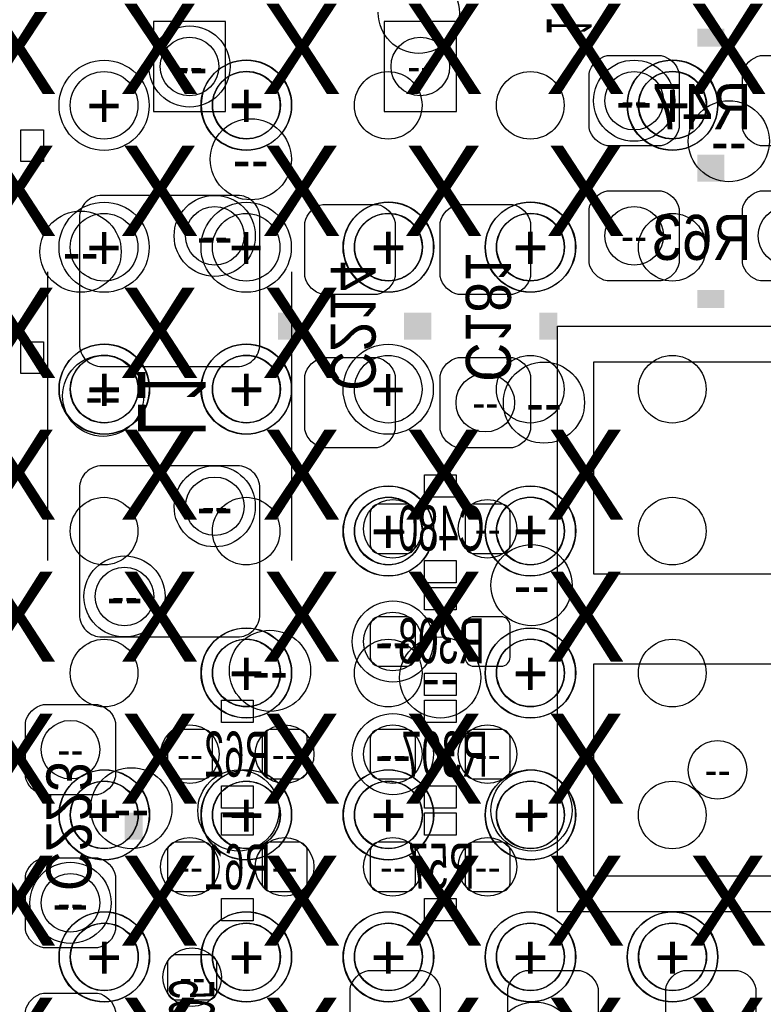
# Model space of a CAD drawing. Extents: x -22 to 398, y -34 to 263.
# Tile 20 of 48: x 40.75 to 44.94, y 22.3 to 27.85. Entities that reach past the tile are written whole.
import ezdxf
from ezdxf.enums import TextEntityAlignment as Align

# ---------------------------------------------------------------- set-up
doc = ezdxf.new("R2010")
doc.units = 0
for name, color, linetype in [('ASSY_BOT', 211, 'CONTINUOUS'), ('BOT', 153, 'CONTINUOUS'), ('DRILL', 254, 'CONTINUOUS'), ('SILK_BOT', 120, 'CONTINUOUS'), ('TOP', 5, 'CONTINUOUS')]:
    doc.layers.add(name, color=color, linetype=linetype)

# ---------------------------------------------------------------- blocks, each defined once
blk = doc.blocks.new('FIGURE_CIRCLE')
blk.add_circle((0, 0), 0.5)

msp = doc.modelspace()

# ---------------------------------------------------------------- linework, layer by layer
at = {"layer": 'BOT'}
for points in [[(41.914318, 27.83586), (41.507918, 27.83586), (41.507918, 27.32786), (41.914318, 27.32786)], [(43.21429, 27.83586), (42.80789, 27.83586), (42.80789, 27.32786), (43.21429, 27.32786)], [(45.383704, 24.72182), (45.383704, 25.91562), (43.986704, 25.91562), (43.986704, 24.72182)], [(45.383704, 23.02002), (45.383704, 24.21382), (43.986704, 24.21382), (43.986704, 23.02002)]]:
    msp.add_lwpolyline(points, close=True, dxfattribs=at)
for points in [[(44.062904, 27.64282), (44.367704, 27.64282, -0.294587), (44.469304, 27.54122), (44.469304, 27.23642, -0.294587), (44.367704, 27.13482), (44.062904, 27.13482, -0.294587), (43.961304, 27.23642), (43.961304, 27.54122, -0.294587)], [(44.926504, 27.64282), (45.231304, 27.64282, -0.294587), (45.332904, 27.54122), (45.332904, 27.23642, -0.294587), (45.231304, 27.13482), (44.926504, 27.13482, -0.294587), (44.824904, 27.23642), (44.824904, 27.54122, -0.294587)], [(44.367704, 26.37282), (44.062904, 26.37282, -0.294587), (43.961304, 26.47442), (43.961304, 26.77922, -0.294587), (44.062904, 26.88082), (44.367704, 26.88082, -0.294587), (44.469304, 26.77922), (44.469304, 26.47442, -0.294587)], [(45.231304, 26.37282), (44.926504, 26.37282, -0.294587), (44.824904, 26.47442), (44.824904, 26.77922, -0.294587), (44.926504, 26.88082), (45.231304, 26.88082, -0.294587), (45.332904, 26.77922), (45.332904, 26.47442, -0.294587)], [(41.218104, 25.89022), (41.980104, 25.89022, 0.414214), (42.107104, 26.01722), (42.107104, 26.72842, 0.414214), (41.980104, 26.85542), (41.218104, 26.85542, 0.414214), (41.091104, 26.72842), (41.091104, 26.01722, 0.414214)], [(42.869104, 26.70302), (42.869104, 26.39822, -0.294587), (42.767504, 26.29662), (42.462704, 26.29662, -0.294587), (42.361104, 26.39822), (42.361104, 26.70302, -0.294587), (42.462704, 26.80462), (42.767504, 26.80462, -0.294587)], [(43.631104, 26.70302), (43.631104, 26.39822, -0.294587), (43.529504, 26.29662), (43.224704, 26.29662, -0.294587), (43.123104, 26.39822), (43.123104, 26.70302, -0.294587), (43.224704, 26.80462), (43.529504, 26.80462, -0.294587)], [(42.869104, 25.83942), (42.869104, 25.53462, -0.294587), (42.767504, 25.43302), (42.462704, 25.43302, -0.294587), (42.361104, 25.53462), (42.361104, 25.83942, -0.294587), (42.462704, 25.94102), (42.767504, 25.94102, -0.294587)], [(43.631104, 25.83942), (43.631104, 25.53462, -0.294587), (43.529504, 25.43302), (43.224704, 25.43302, -0.294587), (43.123104, 25.53462), (43.123104, 25.83942, -0.294587), (43.224704, 25.94102), (43.529504, 25.94102, -0.294587)], [(41.218104, 24.36622), (41.980104, 24.36622, 0.414214), (42.107104, 24.49322), (42.107104, 25.20442, 0.414214), (41.980104, 25.33142), (41.218104, 25.33142, 0.414214), (41.091104, 25.20442), (41.091104, 24.49322, 0.414214)], [(42.983404, 25.06472, 0.414214), (42.932604, 25.11552), (42.780204, 25.11552, 0.414214), (42.729404, 25.06472), (42.729404, 24.88692, 0.414214), (42.780204, 24.83612), (42.932604, 24.83612, 0.414214), (42.983404, 24.88692)], [(43.262804, 24.88692, 0.414214), (43.313604, 24.83612), (43.466004, 24.83612, 0.414214), (43.516804, 24.88692), (43.516804, 25.06472, 0.414214), (43.466004, 25.11552), (43.313604, 25.11552, 0.414214), (43.262804, 25.06472)], [(42.983404, 24.42972, 0.414214), (42.932604, 24.48052), (42.780204, 24.48052, 0.414214), (42.729404, 24.42972), (42.729404, 24.25192, 0.414214), (42.780204, 24.20112), (42.932604, 24.20112, 0.414214), (42.983404, 24.25192)], [(43.262804, 24.25192, 0.414214), (43.313604, 24.20112), (43.466004, 24.20112, 0.414214), (43.516804, 24.25192), (43.516804, 24.42972, 0.414214), (43.466004, 24.48052), (43.313604, 24.48052, 0.414214), (43.262804, 24.42972)], [(40.786304, 23.57882), (40.786304, 23.88362, -0.294587), (40.887904, 23.98522), (41.192704, 23.98522, -0.294587), (41.294304, 23.88362), (41.294304, 23.57882, -0.294587), (41.192704, 23.47722), (40.887904, 23.47722, -0.294587)], [(41.840404, 23.79472, 0.414214), (41.789604, 23.84552), (41.637204, 23.84552, 0.414214), (41.586404, 23.79472), (41.586404, 23.61692, 0.414214), (41.637204, 23.56612), (41.789604, 23.56612, 0.414214), (41.840404, 23.61692)], [(42.119804, 23.61692, 0.414214), (42.170604, 23.56612), (42.323004, 23.56612, 0.414214), (42.373804, 23.61692), (42.373804, 23.79472, 0.414214), (42.323004, 23.84552), (42.170604, 23.84552, 0.414214), (42.119804, 23.79472)], [(42.983404, 23.79472, 0.414214), (42.932604, 23.84552), (42.780204, 23.84552, 0.414214), (42.729404, 23.79472), (42.729404, 23.61692, 0.414214), (42.780204, 23.56612), (42.932604, 23.56612, 0.414214), (42.983404, 23.61692)], [(43.262804, 23.61692, 0.414214), (43.313604, 23.56612), (43.466004, 23.56612, 0.414214), (43.516804, 23.61692), (43.516804, 23.79472, 0.414214), (43.466004, 23.84552), (43.313604, 23.84552, 0.414214), (43.262804, 23.79472)], [(41.840404, 23.15972, 0.414214), (41.789604, 23.21052), (41.637204, 23.21052, 0.414214), (41.586404, 23.15972), (41.586404, 22.98192, 0.414214), (41.637204, 22.93112), (41.789604, 22.93112, 0.414214), (41.840404, 22.98192)], [(42.119804, 22.98192, 0.414214), (42.170604, 22.93112), (42.323004, 22.93112, 0.414214), (42.373804, 22.98192), (42.373804, 23.15972, 0.414214), (42.323004, 23.21052), (42.170604, 23.21052, 0.414214), (42.119804, 23.15972)], [(42.983404, 23.15972, 0.414214), (42.932604, 23.21052), (42.780204, 23.21052, 0.414214), (42.729404, 23.15972), (42.729404, 22.98192, 0.414214), (42.780204, 22.93112), (42.932604, 22.93112, 0.414214), (42.983404, 22.98192)], [(43.262804, 22.98192, 0.414214), (43.313604, 22.93112), (43.466004, 22.93112, 0.414214), (43.516804, 22.98192), (43.516804, 23.15972, 0.414214), (43.466004, 23.21052), (43.313604, 23.21052, 0.414214), (43.262804, 23.15972)], [(40.786304, 22.71522), (40.786304, 23.02002, -0.294587), (40.887904, 23.12162), (41.192704, 23.12162, -0.294587), (41.294304, 23.02002), (41.294304, 22.71522, -0.294587), (41.192704, 22.61362), (40.887904, 22.61362, -0.294587)], [(41.815004, 22.32152, 0.414214), (41.865804, 22.37232), (41.865804, 22.52472, 0.414214), (41.815004, 22.57552), (41.637204, 22.57552, 0.414214), (41.586404, 22.52472), (41.586404, 22.37232, 0.414214), (41.637204, 22.32152)], [(43.123104, 22.38502), (43.123104, 22.08022, -0.294587), (43.021504, 21.97862), (42.716704, 21.97862, -0.294587), (42.615104, 22.08022), (42.615104, 22.38502, -0.294587), (42.716704, 22.48662), (43.021504, 22.48662, -0.294587)], [(44.012104, 22.38502), (44.012104, 22.08022, -0.294587), (43.910504, 21.97862), (43.605704, 21.97862, -0.294587), (43.504104, 22.08022), (43.504104, 22.38502, -0.294587), (43.605704, 22.48662), (43.910504, 22.48662, -0.294587)], [(44.901104, 22.38502), (44.901104, 22.08022, -0.294587), (44.799504, 21.97862), (44.494704, 21.97862, -0.294587), (44.393104, 22.08022), (44.393104, 22.38502, -0.294587), (44.494704, 22.48662), (44.799504, 22.48662, -0.294587)], [(41.294304, 22.25802), (41.294304, 21.95322, -0.294587), (41.192704, 21.85162), (40.887904, 21.85162, -0.294587), (40.786304, 21.95322), (40.786304, 22.25802, -0.294587), (40.887904, 22.35962), (41.192704, 22.35962, -0.294587)]]:
    msp.add_lwpolyline(points, format="xyb", close=True, dxfattribs=at)
at = {"layer": 'SILK_BOT', "const_width": 0.1016}
for points in [[(44.570904, 27.74442), (44.723304, 27.74442)], [(44.570904, 27.03322), (44.723304, 27.03322)], [(44.723304, 26.98242), (44.570904, 26.98242)], [(44.723304, 26.27122), (44.570904, 26.27122)], [(42.259504, 26.19502), (42.259504, 26.04262)], [(42.970704, 26.19502), (42.970704, 26.04262)], [(43.021504, 26.19502), (43.021504, 26.04262)], [(43.732704, 26.19502), (43.732704, 26.04262)], [(41.395904, 23.22322), (41.395904, 23.37562)]]:
    msp.add_lwpolyline(points, dxfattribs=at)
at = {"layer": 'SILK_BOT'}
for points in [[(40.887904, 27.04592), (40.760904, 27.04592), (40.760904, 27.22372), (40.887904, 27.22372)], [(47.796704, 22.81682), (43.783504, 22.81682), (43.783504, 26.11882), (47.796704, 26.11882)], [(40.887904, 25.85212), (40.760904, 25.85212), (40.760904, 26.02992), (40.887904, 26.02992)], [(43.212004, 25.28062), (43.212004, 25.15362), (43.034204, 25.15362), (43.034204, 25.28062)], [(43.212004, 24.79802), (43.212004, 24.67102), (43.034204, 24.67102), (43.034204, 24.79802)], [(43.034204, 24.51862), (43.034204, 24.64562), (43.212004, 24.64562), (43.212004, 24.51862)], [(43.034204, 24.03602), (43.034204, 24.16302), (43.212004, 24.16302), (43.212004, 24.03602)], [(41.891204, 23.88362), (41.891204, 24.01062), (42.069004, 24.01062), (42.069004, 23.88362)], [(43.212004, 24.01062), (43.212004, 23.88362), (43.034204, 23.88362), (43.034204, 24.01062)], [(41.891204, 23.40102), (41.891204, 23.52802), (42.069004, 23.52802), (42.069004, 23.40102)], [(43.212004, 23.52802), (43.212004, 23.40102), (43.034204, 23.40102), (43.034204, 23.52802)], [(41.891204, 23.24862), (41.891204, 23.37562), (42.069004, 23.37562), (42.069004, 23.24862)], [(43.212004, 23.37562), (43.212004, 23.24862), (43.034204, 23.24862), (43.034204, 23.37562)], [(41.891204, 22.76602), (41.891204, 22.89302), (42.069004, 22.89302), (42.069004, 22.76602)], [(43.212004, 22.89302), (43.212004, 22.76602), (43.034204, 22.76602), (43.034204, 22.89302)]]:
    msp.add_lwpolyline(points, close=True, dxfattribs=at)
for points in [[(40.913304, 24.79802), (40.913304, 26.42362)], [(42.284904, 26.42362), (42.284904, 24.79802)]]:
    msp.add_lwpolyline(points, dxfattribs=at)
at = {"layer": 'TOP'}
for centre in [(41.230042, 27.362912), (42.030142, 27.362912), (42.829988, 27.362912), (43.630088, 27.362912), (44.430188, 27.362912), (41.230042, 26.562812), (42.030142, 26.562812), (42.829988, 26.562812), (43.630088, 26.562812), (44.430188, 26.562812), (41.230042, 25.762712), (42.030142, 25.762712), (42.829988, 25.762712), (43.630088, 25.762712), (44.430188, 25.762712), (41.230042, 24.962866), (42.030142, 24.962866), (42.829988, 24.962866), (43.630088, 24.962866), (44.430188, 24.962866), (41.230042, 24.162766), (42.030142, 24.162766), (42.829988, 24.162766), (43.630088, 24.162766), (44.430188, 24.162766), (41.230042, 23.36292), (42.030142, 23.36292), (42.829988, 23.36292), (43.630088, 23.36292), (44.430188, 23.36292), (41.230042, 22.56282), (42.030142, 22.56282), (42.829988, 22.56282), (43.630088, 22.56282), (44.430188, 22.56282)]:
    msp.add_circle(centre, 0.1905, dxfattribs=at)

# ---------------------------------------------------------------- block references
at = {"layer": 'DRILL'}
for p, xscale, yscale in [((43.002454, 27.88412), 0.4572, 0.4572), ((41.711118, 27.58186), 0.4572, 0.4572), ((41.711118, 27.58186), 0.3302, 0.3302), ((43.01109, 27.58186), 0.3302, 0.3302), ((41.230042, 27.362658), 0.508, 0.508), ((42.030142, 27.362658), 0.508, 0.508), ((42.032174, 27.364436), 0.508, 0.508), ((44.215304, 27.38882), 0.4572, 0.4572), ((44.430188, 27.362658), 0.508, 0.508), ((44.432474, 27.364436), 0.508, 0.508), ((42.032174, 27.364436), 0.381, 0.381), ((44.215304, 27.38882), 0.3302, 0.3302), ((44.432474, 27.364436), 0.381, 0.381), ((44.748704, 27.16022), 0.4572, 0.4572), ((42.056304, 27.05862), 0.4572, 0.4572), ((41.230042, 26.562812), 0.508, 0.508), ((41.853104, 26.62682), 0.4572, 0.4572), ((42.030142, 26.562812), 0.508, 0.508), ((42.829988, 26.562812), 0.508, 0.508), ((42.832274, 26.564336), 0.508, 0.508), ((43.630088, 26.562812), 0.508, 0.508), ((43.632374, 26.564336), 0.508, 0.508), ((41.097454, 26.53792), 0.4572, 0.4572), ((41.853104, 26.62682), 0.3302, 0.3302), ((42.030142, 26.562812), 0.381, 0.381), ((42.832274, 26.564336), 0.381, 0.381), ((43.632374, 26.564336), 0.381, 0.381), ((44.215304, 26.62682), 0.3302, 0.3302), ((45.078904, 26.62682), 0.3302, 0.3302), ((41.230042, 25.762712), 0.508, 0.508), ((41.232074, 25.764236), 0.508, 0.508), ((42.030142, 25.762712), 0.508, 0.508), ((42.032174, 25.764236), 0.508, 0.508), ((42.829988, 25.762712), 0.508, 0.508), ((41.224454, 25.72512), 0.4572, 0.4572), ((41.232074, 25.764236), 0.381, 0.381), ((42.032174, 25.764236), 0.381, 0.381), ((43.707304, 25.68702), 0.4572, 0.4572), ((43.377104, 25.68702), 0.3302, 0.3302), ((41.853104, 25.10282), 0.4572, 0.4572), ((41.853104, 25.10282), 0.3302, 0.3302), ((42.829988, 24.962866), 0.508, 0.508), ((42.832274, 24.964136), 0.508, 0.508), ((43.630088, 24.962866), 0.508, 0.508), ((43.632374, 24.964136), 0.508, 0.508), ((42.832274, 24.964136), 0.381, 0.381), ((42.856404, 24.97582), 0.3302, 0.3302), ((43.389804, 24.97582), 0.3302, 0.3302), ((43.632374, 24.964136), 0.381, 0.381), ((43.637454, 24.65832), 0.4572, 0.4572), ((41.345104, 24.59482), 0.4572, 0.4572), ((41.345104, 24.59482), 0.3302, 0.3302), ((42.856404, 24.34082), 0.4572, 0.4572), ((42.856404, 24.34082), 0.3302, 0.3302), ((42.032174, 24.164036), 0.508, 0.508), ((43.632374, 24.164036), 0.508, 0.508), ((42.030142, 24.162766), 0.508, 0.508), ((42.164254, 24.17572), 0.4572, 0.4572), ((43.123104, 24.13762), 0.4572, 0.4572), ((43.630088, 24.162766), 0.508, 0.508), ((42.032174, 24.164036), 0.381, 0.381), ((43.632374, 24.164036), 0.381, 0.381), ((42.856404, 23.70582), 0.4572, 0.4572), ((41.040304, 23.73122), 0.3302, 0.3302), ((41.713404, 23.70582), 0.3302, 0.3302), ((42.246804, 23.70582), 0.3302, 0.3302), ((42.856404, 23.70582), 0.3302, 0.3302), ((43.389804, 23.70582), 0.3302, 0.3302), ((44.685204, 23.61692), 0.3302, 0.3302), ((41.230042, 23.36292), 0.508, 0.508), ((41.232074, 23.363936), 0.508, 0.508), ((41.383204, 23.40102), 0.4572, 0.4572), ((41.986454, 23.38832), 0.4572, 0.4572), ((42.030142, 23.36292), 0.508, 0.508), ((42.032174, 23.363936), 0.508, 0.508), ((42.829988, 23.36292), 0.508, 0.508), ((42.832274, 23.363936), 0.508, 0.508), ((43.630088, 23.36292), 0.508, 0.508), ((43.632374, 23.363936), 0.508, 0.508), ((43.637454, 23.38832), 0.4572, 0.4572), ((41.232074, 23.363936), 0.381, 0.381), ((42.032174, 23.363936), 0.381, 0.381), ((42.832274, 23.363936), 0.381, 0.381), ((43.632374, 23.363936), 0.381, 0.381), ((41.713404, 23.07082), 0.3302, 0.3302), ((42.246804, 23.07082), 0.3302, 0.3302), ((42.856404, 23.07082), 0.3302, 0.3302), ((43.389804, 23.07082), 0.3302, 0.3302), ((41.040304, 22.86762), 0.4572, 0.4572), ((41.040304, 22.86762), 0.3302, 0.3302), ((41.230042, 22.562566), 0.508, 0.508), ((41.232074, 22.563836), 0.508, 0.508), ((42.030142, 22.562566), 0.508, 0.508), ((42.032174, 22.563836), 0.508, 0.508), ((42.829988, 22.562566), 0.508, 0.508), ((42.832274, 22.563836), 0.508, 0.508), ((43.630088, 22.562566), 0.508, 0.508), ((43.632374, 22.563836), 0.508, 0.508), ((44.430188, 22.562566), 0.508, 0.508), ((44.432474, 22.563836), 0.508, 0.508), ((41.232074, 22.563836), 0.381, 0.381), ((42.032174, 22.563836), 0.381, 0.381), ((42.832274, 22.563836), 0.381, 0.381), ((43.632374, 22.563836), 0.381, 0.381), ((44.432474, 22.563836), 0.381, 0.381), ((41.726104, 22.44852), 0.3302, 0.3302), ((43.656504, 22.08022), 0.4572, 0.4572)]:
    msp.add_blockref('FIGURE_CIRCLE', p, dxfattribs=dict(at, xscale=xscale, yscale=yscale))

# ---------------------------------------------------------------- texts
at = {"layer": 'ASSY_BOT', "text_generation_flag": 2}
for s, width, p in [('R47', 0.9, (44.596304, 27.228038)), ('R63', 0.9, (44.596304, 26.491438)), ('C480', 0.6, (43.129454, 24.852884)), ('R308', 0.6, (43.129454, 24.218138)), ('R62', 0.6, (41.980104, 23.57882)), ('R307', 0.6, (43.148504, 23.57882)), ('R61', 0.6, (41.980104, 22.94382)), ('R57', 0.6, (43.129454, 22.947884))]:
    msp.add_text(s, height=0.254, dxfattribs=dict(at, width=width)).set_placement(p, align=Align.CENTER)
for s, height, width, p in [('C181', 0.254, 0.9, (43.267122, 26.16962)), ('C214', 0.254, 0.9, (42.505122, 26.11882)), ('L1', 0.381, 0.666667, (41.421304, 25.68702)), ('C223', 0.254, 0.9, (40.904922, 23.29942)), ('R305', 0.254, 0.6, (41.597072, 22.19452))]:
    msp.add_text(s, height=height, rotation=270, dxfattribs=dict(at, width=width)).set_placement(p, align=Align.CENTER)
at = {"layer": 'DRILL'}
for s, height, p in [('X', 0.508, (40.741854, 27.68092)), ('X', 0.508, (41.541954, 27.68092)), ('X', 0.508, (42.342054, 27.68092)), ('X', 0.508, (43.142154, 27.68092)), ('X', 0.508, (43.942254, 27.68092)), ('X', 0.508, (44.742354, 27.68092)), ('--', 0.2286, (41.711118, 27.58186)), ('--', 0.1651, (41.711118, 27.58186)), ('--', 0.1651, (43.01109, 27.58186)), ('+', 0.254, (41.230042, 27.362658)), ('+', 0.254, (42.030142, 27.362658)), ('+', 0.254, (42.032174, 27.364436)), ('+', 0.1905, (42.032174, 27.364436)), ('+', 0.254, (44.430188, 27.362658)), ('+', 0.254, (44.432474, 27.364436)), ('+', 0.1905, (44.432474, 27.364436)), ('--', 0.2286, (44.215304, 27.38882)), ('--', 0.1651, (44.215304, 27.38882)), ('--', 0.2286, (44.748704, 27.16022)), ('X', 0.508, (40.741854, 26.88082)), ('X', 0.508, (41.541954, 26.88082)), ('X', 0.508, (42.342054, 26.88082)), ('X', 0.508, (43.142154, 26.88082)), ('X', 0.508, (43.942254, 26.88082)), ('--', 0.2286, (42.056304, 27.05862)), ('+', 0.254, (41.230042, 26.562812)), ('+', 0.254, (42.030142, 26.562812)), ('+', 0.254, (42.829988, 26.562812)), ('+', 0.254, (42.832274, 26.564336)), ('+', 0.254, (43.630088, 26.562812)), ('+', 0.254, (43.632374, 26.564336)), ('--', 0.2286, (41.853104, 26.62682)), ('--', 0.1651, (41.853104, 26.62682)), ('+', 0.1905, (42.030142, 26.562812)), ('+', 0.1905, (42.832274, 26.564336)), ('+', 0.1905, (43.632374, 26.564336)), ('--', 0.1651, (44.215304, 26.62682)), ('--', 0.2286, (41.097454, 26.53792)), ('X', 0.508, (40.741854, 26.08072)), ('X', 0.508, (41.541954, 26.08072)), ('X', 0.508, (42.342054, 26.08072)), ('+', 0.254, (41.230042, 25.762712)), ('+', 0.254, (41.232074, 25.764236)), ('+', 0.1905, (41.232074, 25.764236)), ('+', 0.254, (42.030142, 25.762712)), ('+', 0.254, (42.032174, 25.764236)), ('+', 0.1905, (42.032174, 25.764236)), ('+', 0.254, (42.829988, 25.762712)), ('--', 0.2286, (41.224454, 25.72512)), ('--', 0.1651, (43.377104, 25.68702)), ('--', 0.2286, (43.707304, 25.68702)), ('X', 0.508, (40.741854, 25.28062)), ('X', 0.508, (41.541954, 25.28062)), ('X', 0.508, (42.342054, 25.28062)), ('X', 0.508, (43.142154, 25.28062)), ('X', 0.508, (43.942254, 25.28062)), ('--', 0.2286, (41.853104, 25.10282)), ('--', 0.1651, (41.853104, 25.10282)), ('+', 0.254, (42.829988, 24.962866)), ('+', 0.254, (42.832274, 24.964136)), ('+', 0.1905, (42.832274, 24.964136)), ('+', 0.254, (43.630088, 24.962866)), ('+', 0.254, (43.632374, 24.964136)), ('+', 0.1905, (43.632374, 24.964136)), ('--', 0.1651, (42.856404, 24.97582)), ('--', 0.1651, (43.389804, 24.97582)), ('X', 0.508, (40.741854, 24.48052)), ('X', 0.508, (41.541954, 24.48052)), ('X', 0.508, (42.342054, 24.48052)), ('X', 0.508, (43.142154, 24.48052)), ('X', 0.508, (43.942254, 24.48052)), ('--', 0.2286, (43.637454, 24.65832)), ('--', 0.2286, (41.345104, 24.59482)), ('--', 0.1651, (41.345104, 24.59482)), ('--', 0.2286, (42.856404, 24.34082)), ('--', 0.1651, (42.856404, 24.34082)), ('+', 0.254, (42.030142, 24.162766)), ('+', 0.254, (42.032174, 24.164036)), ('+', 0.254, (43.630088, 24.162766)), ('+', 0.254, (43.632374, 24.164036)), ('+', 0.1905, (42.032174, 24.164036)), ('+', 0.1905, (43.632374, 24.164036)), ('--', 0.2286, (42.164254, 24.17572)), ('--', 0.2286, (43.123104, 24.13762)), ('X', 0.508, (40.741854, 23.68042)), ('X', 0.508, (41.541954, 23.68042)), ('X', 0.508, (42.342054, 23.68042)), ('X', 0.508, (43.142154, 23.68042)), ('X', 0.508, (43.942254, 23.68042)), ('--', 0.1651, (41.040304, 23.73122)), ('--', 0.1651, (41.713404, 23.70582)), ('--', 0.1651, (42.246804, 23.70582)), ('--', 0.2286, (42.856404, 23.70582)), ('--', 0.1651, (42.856404, 23.70582)), ('--', 0.1651, (43.389804, 23.70582)), ('--', 0.1651, (44.685204, 23.61692)), ('+', 0.254, (41.230042, 23.36292)), ('+', 0.254, (41.232074, 23.363936)), ('+', 0.1905, (41.232074, 23.363936)), ('+', 0.254, (42.030142, 23.36292)), ('+', 0.254, (42.032174, 23.363936)), ('+', 0.1905, (42.032174, 23.363936)), ('+', 0.254, (42.829988, 23.36292)), ('+', 0.254, (42.832274, 23.363936)), ('+', 0.1905, (42.832274, 23.363936)), ('+', 0.254, (43.630088, 23.36292)), ('+', 0.254, (43.632374, 23.363936)), ('+', 0.1905, (43.632374, 23.363936)), ('--', 0.2286, (41.383204, 23.40102)), ('--', 0.2286, (41.986454, 23.38832)), ('--', 0.2286, (43.637454, 23.38832)), ('X', 0.508, (40.741854, 22.88032)), ('X', 0.508, (41.541954, 22.88032)), ('X', 0.508, (42.342054, 22.88032)), ('X', 0.508, (43.142154, 22.88032)), ('X', 0.508, (43.942254, 22.88032)), ('X', 0.508, (44.742354, 22.88032)), ('--', 0.1651, (41.713404, 23.07082)), ('--', 0.1651, (42.246804, 23.07082)), ('--', 0.1651, (42.856404, 23.07082)), ('--', 0.1651, (43.389804, 23.07082)), ('--', 0.2286, (41.040304, 22.86762)), ('--', 0.1651, (41.040304, 22.86762)), ('+', 0.254, (41.230042, 22.562566)), ('+', 0.254, (41.232074, 22.563836)), ('+', 0.254, (42.030142, 22.562566)), ('+', 0.254, (42.032174, 22.563836)), ('+', 0.254, (42.829988, 22.562566)), ('+', 0.254, (42.832274, 22.563836)), ('+', 0.254, (43.630088, 22.562566)), ('+', 0.254, (43.632374, 22.563836)), ('+', 0.254, (44.430188, 22.562566)), ('+', 0.254, (44.432474, 22.563836)), ('+', 0.1905, (41.232074, 22.563836)), ('+', 0.1905, (42.032174, 22.563836)), ('+', 0.1905, (42.832274, 22.563836)), ('+', 0.1905, (43.632374, 22.563836)), ('+', 0.1905, (44.432474, 22.563836)), ('--', 0.1651, (41.726104, 22.44852)), ('X', 0.508, (40.741854, 22.08022)), ('X', 0.508, (41.541954, 22.08022)), ('X', 0.508, (42.342054, 22.08022)), ('X', 0.508, (43.142154, 22.08022)), ('X', 0.508, (43.942254, 22.08022)), ('X', 0.508, (44.742354, 22.08022))]:
    msp.add_text(s, height=height, dxfattribs=at).set_placement(p, align=Align.MIDDLE_CENTER)
at = {"layer": 'SILK_BOT', "text_generation_flag": 2, "width": 0.5}
msp.add_text('1', height=0.254, rotation=270, dxfattribs=at).set_placement((43.722544, 27.80792), align=Align.CENTER)

doc.saveas('drawing.dxf')
